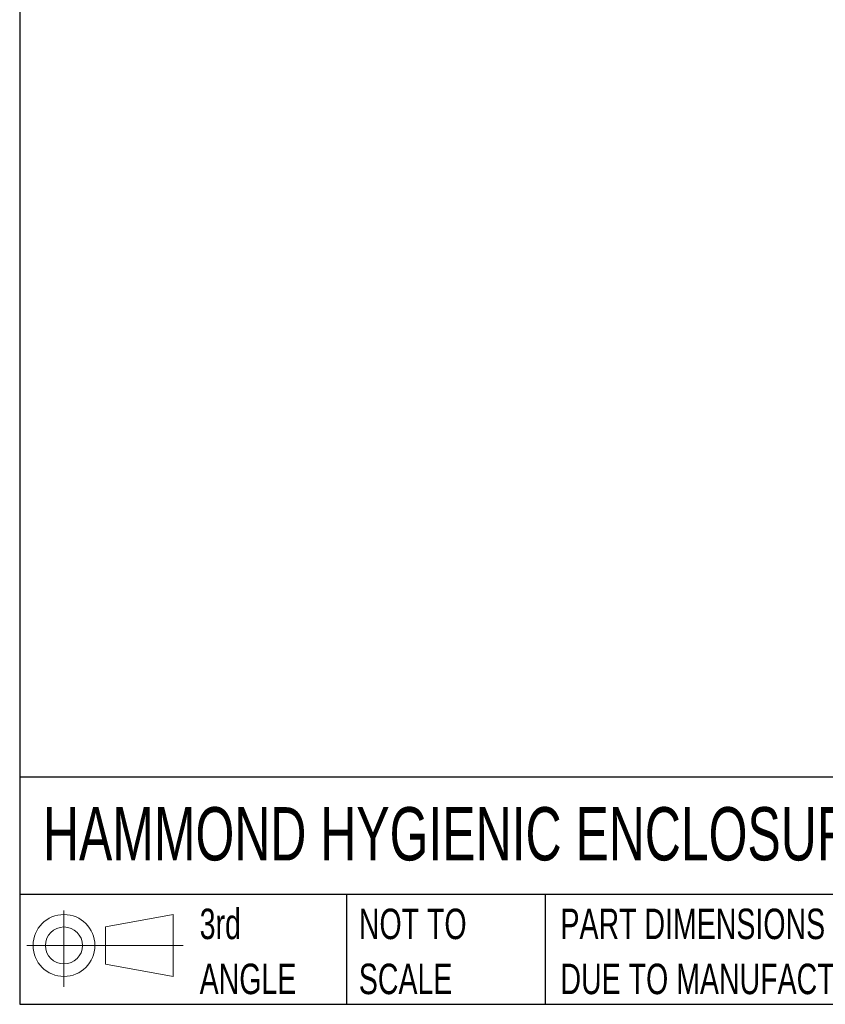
# Model space of a CAD drawing. Header units: inches. Extents: x 0.2 to 10.8, y 0.2 to 8.2.
# Tile 1 of 103: x 0.2 to 2.5, y 0.2 to 2.9. Entities that reach past the tile are written whole.
import ezdxf

# ---------------------------------------------------------------- set-up
doc = ezdxf.new("R2010")
doc.units = ezdxf.units.IN
doc.header["$MEASUREMENT"] = 0
doc.layers.add('TEXT', color=140, linetype='Continuous')
doc.styles.add('SLDTEXTSTYLE0', font='TXT', dxfattribs={"width": 0.7})

# ---------------------------------------------------------------- blocks, each defined once
blk = doc.blocks.new('Block11')
at = {"color": 7, "linetype": 'Continuous', "lineweight": 18}
for p, q in [((0.1019, 0.2091), (0.1019, 0)), ((0.2157, 0.1641), (0.4006, 0.1981)), ((0.4006, 0.1981), (0.4006, 0.0288)), ((0.2157, 0.0628), (0.2157, 0.1641)), ((0, 0.1135), (0.4281, 0.1135)), ((0.2157, 0.0628), (0.4006, 0.0288))]:
    blk.add_line(p, q, dxfattribs=at)
for radius in [0.0846, 0.0506]:
    blk.add_circle((0.1019, 0.1135), radius, dxfattribs=at)
blk = doc.blocks.new('Block12')
at = {"color": 7, "linetype": 'Continuous'}
blk.add_blockref('Block11', (0, 0), dxfattribs=at)
blk = doc.blocks.new('SW_NOTE_0_3')
at = {"layer": 'TEXT', "color": 0, "char_height": 0.083333, "attachment_point": 1, "style": 'SLDTEXTSTYLE0'}
for s, insert in [('PART DIMENSIONS MAY DIFFER SLIGHTLY', (0, 0.1074)), ("DUE TO MANUFACTURER'S VARIANCES", (0, -0.0431))]:
    blk.add_mtext(s, dxfattribs=dict(at, insert=insert))
blk = doc.blocks.new('SW_NOTE_0_4')
at = {"layer": 'TEXT', "color": 0, "char_height": 0.08333, "attachment_point": 1, "style": 'SLDTEXTSTYLE0'}
for s, insert in [('NOT TO', (0, 0.1074)), ('SCALE', (0, -0.0431))]:
    blk.add_mtext(s, dxfattribs=dict(at, insert=insert))
blk = doc.blocks.new('SW_NOTE_0_5')
at = {"layer": 'TEXT', "color": 0, "char_height": 0.08333, "attachment_point": 1, "style": 'SLDTEXTSTYLE0'}
for s, insert in [('3rd', (0, 0.1074)), ('ANGLE', (0, -0.0431))]:
    blk.add_mtext(s, dxfattribs=dict(at, insert=insert))

msp = doc.modelspace()

# ---------------------------------------------------------------- linework, layer by layer
at = {"layer": 'TEXT'}
for p, q in [((0.25, 8.25), (0.25, 0.25)), ((10.75, 0.8711066), (0.25, 0.8711066)), ((10.75, 0.55), (0.25, 0.55)), ((1.1434934, 0.55), (1.1434934, 0.25)), ((1.6865112, 0.55), (1.6865112, 0.25)), ((0.25, 0.25), (10.75, 0.25))]:
    msp.add_line(p, q, dxfattribs=at)

# ---------------------------------------------------------------- block references
for name, p in [('SW_NOTE_0_5', (0.7421429, 0.4042537)), ('SW_NOTE_0_4', (1.17743, 0.4042537)), ('SW_NOTE_0_3', (1.7288399, 0.4042537)), ('Block12', (0.2692102, 0.2973959))]:
    msp.add_blockref(name, p, dxfattribs=at)

# ---------------------------------------------------------------- texts
at = {"layer": 'TEXT', "insert": (0.3136116, 0.7892674), "char_height": 0.145833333, "attachment_point": 1, "style": 'SLDTEXTSTYLE0'}
msp.add_mtext('HAMMOND HYGIENIC ENCLOSURES', dxfattribs=at)

doc.saveas('drawing.dxf')
